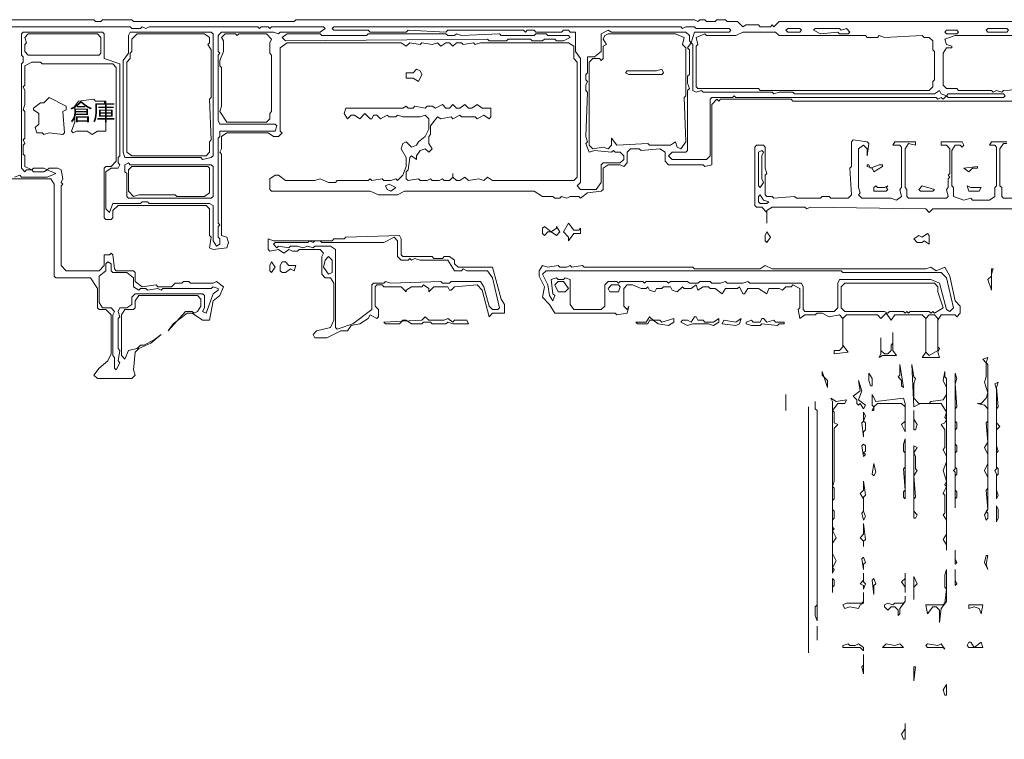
# Model space of a CAD drawing. Header units: millimetres. Extents: x -917 to 56469, y -4147 to 35647.
# Tile 3 of 5: x 19751 to 43235, y 18449 to 35605. Entities that reach past the tile are written whole.
import ezdxf

# ---------------------------------------------------------------- set-up
doc = ezdxf.new("R2010")
doc.units = ezdxf.units.MM
doc.layers.add('EDITABLE_ROOM_LABELS', color=7, linetype='Continuous', lineweight=18, true_color=0x50555f)
doc.layers.add('RASTER_CONTOURS', color=7, linetype='Continuous', lineweight=18, true_color=0x50555f)
doc.styles.add('JAPANESE', font='msgothic.ttc')

msp = doc.modelspace()

# ---------------------------------------------------------------- linework, layer by layer
at = {"layer": 'RASTER_CONTOURS'}
for points in [[(49554, 35563), (37863, 35563), (37740, 35436), (37699, 35479), (37658, 35436), (37411, 35436), (37369, 35479), (37081, 35479), (36999, 35436), (36875, 35563), (36628, 35563), (36587, 35605), (36381, 35605), (36340, 35563), (36134, 35563), (36093, 35605), (35970, 35605), (35929, 35563), (35846, 35605), (26337, 35605), (26296, 35563), (22468, 35563), (22427, 35605), (21727, 35605), (21686, 35563), (21562, 35563), (21521, 35605), (17446, 35605)], [(18310, 35436), (22386, 35436), (22427, 35394), (22633, 35394), (22674, 35436), (22756, 35394), (22838, 35436), (25432, 35436), (25473, 35394), (25514, 35436), (25679, 35436), (25720, 35394), (25761, 35436), (26996, 35436), (27037, 35394), (26914, 35310), (25967, 35310), (25926, 35268), (25802, 35310), (24567, 35310), (24485, 35226), (24485, 34846), (24526, 34804), (24485, 34762), (24485, 33202), (24526, 33118), (25843, 33118), (25885, 33076), (25843, 32949), (24526, 32949), (24526, 32823), (24485, 32781), (24485, 30757), (24526, 30715), (24485, 30673), (24485, 30420), (24526, 30378), (24526, 30252), (24444, 30209), (24362, 30336), (24362, 31179), (24279, 31221), (22838, 31221), (22797, 31263), (22674, 31263), (22633, 31221), (21974, 31221), (21892, 31010), (21809, 31095), (21809, 31980), (21933, 32064), (22098, 32064), (22139, 32148), (22098, 32191), (22098, 32317), (22139, 32359), (22139, 34551), (21768, 34678), (21768, 35268), (21727, 35310), (19834, 35310), (19792, 35268), (19792, 34762), (19834, 34720), (19834, 34593), (19792, 34551), (19792, 32064), (19875, 31980), (19916, 32022), (20039, 32022), (20081, 31980), (20327, 31980), (20410, 32022), (20616, 31938), (20410, 31853), (19792, 31853), (19751, 31896), (19628, 31853)], [(18228, 31811), (20492, 31811), (20574, 31685), (20574, 29493), (20616, 29451), (21439, 29451), (21604, 29198), (21604, 28734), (21645, 28692), (21809, 28692), (21933, 28566), (21933, 27638), (21851, 27470), (21645, 27301), (21521, 27132), (21604, 27048), (22427, 27048), (22509, 27132), (22468, 27259), (22509, 27680), (22592, 27765), (22880, 27891), (23127, 28102), (22962, 27975), (22715, 27849), (22633, 27849), (22550, 27765), (22345, 27722), (22262, 27512), (22180, 27596), (22180, 28566), (22262, 28692), (22468, 28692), (22509, 28734), (22509, 28903), (22592, 29029), (23991, 29029), (24073, 28945), (24073, 28776), (23991, 28650), (23909, 28608), (23868, 28650), (23703, 28650), (23291, 28186), (23415, 28355), (23744, 28608), (23868, 28608), (24115, 28439), (24279, 28439), (24362, 28903), (24526, 29029), (24609, 29240), (24444, 29366), (24362, 29324), (23826, 29324), (23785, 29366), (23662, 29366), (23621, 29324), (23456, 29324), (23374, 29240), (23044, 29240), (23003, 29282), (22674, 29240), (22509, 29366), (22509, 29577), (22468, 29619), (22056, 29619), (22015, 29662), (21974, 29999), (21933, 30041), (21892, 29999), (21768, 29999), (21768, 29746), (21645, 29619), (20863, 29619), (20739, 29746), (20739, 31643), (20780, 31685), (20739, 31727), (20780, 31811), (20739, 32022), (20657, 32064), (20451, 32064), (20410, 32022), (20327, 32064), (20081, 32064), (20039, 32022), (19875, 32106), (19875, 32359), (19834, 32401), (19834, 32612), (19875, 32654), (19834, 32739), (19875, 32781), (19875, 33413), (19834, 33455), (19875, 33582), (19875, 33919), (19834, 34003), (19875, 34045), (19875, 34509), (20039, 34593), (20245, 34593), (20286, 34551), (21974, 34551), (22056, 34467), (22056, 32233), (21933, 32106), (21809, 32106), (21768, 32064), (21768, 30884), (21809, 30842), (21933, 30842), (21974, 30884), (21974, 31053), (22098, 31179), (24197, 31179), (24279, 31095), (24279, 30462), (24320, 30420), (24279, 30167), (24362, 30125), (24691, 30167), (24732, 30294), (24691, 30420), (24567, 30462), (24567, 32401), (24526, 32444), (24567, 32528), (24567, 32823), (24691, 32907), (25679, 32907), (25802, 32823), (25926, 32823), (26008, 32907), (25967, 32949), (25967, 34931), (26132, 35057), (28848, 35057), (28972, 34973), (29054, 35057), (29301, 35015), (29342, 35057), (29589, 35015), (29713, 35057), (29795, 34973), (29919, 35057), (30001, 35057), (30083, 34973), (30166, 35057), (30289, 35057), (30330, 35015), (30577, 35057), (30618, 35015), (30742, 35057), (32841, 35057), (32965, 34973), (32965, 34678), (33047, 34593), (33047, 31853), (32965, 31769), (31030, 31769), (30907, 31853), (30824, 31769), (30701, 31811), (30454, 31769), (30371, 31853), (30248, 31769), (30166, 31769), (30083, 31853), (30083, 31938), (30083, 31853), (30001, 31769), (29878, 31769), (29836, 31811), (29754, 31769), (29589, 31769), (29548, 31811), (29466, 31769), (29301, 31769), (29260, 31811), (29013, 31769), (28972, 31811), (28972, 31980), (29013, 32022), (29054, 32317), (29095, 32359), (29219, 32275), (29219, 32359), (29301, 32486), (29425, 32528), (29507, 32444), (29589, 32528), (29507, 32654), (29507, 32823), (29548, 32865), (29548, 33076), (29713, 33287), (29795, 33244), (30042, 33287), (30083, 33244), (30248, 33329), (30289, 33287), (30618, 33287), (30660, 33244), (30824, 33329), (30948, 33244), (30989, 33287), (30989, 33497), (30783, 33497), (30660, 33582), (30536, 33497), (30454, 33497), (30371, 33582), (30248, 33497), (30166, 33497), (30083, 33582), (30001, 33497), (29919, 33497), (29836, 33582), (29672, 33497), (29589, 33540), (29466, 33540), (29425, 33497), (29178, 33540), (29137, 33497), (29013, 33497), (28972, 33540), (28890, 33497), (27531, 33497), (27490, 33371), (27572, 33244), (27655, 33329), (27737, 33329), (27860, 33244), (27984, 33371), (28107, 33244), (28149, 33244), (28190, 33329), (28272, 33329), (28354, 33244), (28519, 33329), (28560, 33287), (28725, 33287), (28766, 33329), (28890, 33287), (29301, 33287), (29425, 33329), (29507, 33244), (29507, 32992), (29425, 32823), (29260, 32696), (29219, 32612), (29095, 32570), (28972, 32696), (28890, 32654), (28848, 32528), (28972, 32317), (28972, 32106), (28890, 31896), (28766, 31769), (28725, 31811), (28601, 31769), (28437, 31769), (28396, 31811), (28149, 31769), (28107, 31811), (28066, 31769), (27325, 31769), (27284, 31727), (27120, 31727), (26914, 31811), (26790, 31769), (26090, 31769), (25926, 31896), (25843, 31896), (25720, 31811), (25720, 31558), (25761, 31516), (28107, 31516), (28313, 31432), (28766, 31432), (28931, 31516), (32018, 31516), (32224, 31390), (32471, 31390), (32512, 31348), (32636, 31348), (32677, 31390), (32800, 31348), (32882, 31390), (33088, 31390), (33129, 31348), (33294, 31474), (33623, 31516), (33665, 31558), (33665, 32064), (33788, 32148), (34076, 32148), (34159, 32106), (34241, 32191), (34241, 32444), (34323, 32528), (34529, 32528), (34570, 32486), (35023, 32528), (35147, 32444), (35147, 32233), (35229, 32148), (36052, 32148), (36093, 32106), (36258, 32148), (36258, 33582), (36381, 33708), (36423, 33666), (36464, 33708), (38151, 33708), (38193, 33666), (44079, 33666)], [(44079, 33961), (43215, 33919), (43173, 33877), (43050, 33919), (42968, 33877), (42926, 33919), (42144, 33919), (42103, 33961), (41856, 33961), (41774, 34045), (41774, 34804), (41856, 34931), (41980, 34931), (41980, 34973), (41856, 35015), (41815, 35141), (42062, 35226), (44079, 35226)], [(43297, 32696), (42926, 32696), (42885, 32612), (43009, 32612), (43050, 32570), (43050, 31643), (43009, 31601), (43009, 31390), (42885, 31305), (42474, 31305), (42433, 31348), (42268, 31305), (42021, 31390), (42021, 31601), (41980, 31643), (41980, 32486), (42062, 32612), (42186, 32612), (42227, 32570), (42268, 32612), (42227, 32696), (41733, 32696), (41733, 32612), (41856, 32612), (41939, 32528), (41939, 31938), (41897, 31896), (41939, 31853), (41897, 31811), (41897, 31601), (41856, 31558), (41897, 31390), (41856, 31348), (40951, 31348), (40909, 31390), (40909, 31558), (40868, 31601), (40868, 32528), (40951, 32654), (41115, 32612), (41115, 32696), (40621, 32696), (40580, 32612), (40745, 32612), (40786, 32570), (40786, 31601), (40745, 31558), (40786, 31390), (40662, 31305), (40539, 31348), (39839, 31348), (39757, 31432), (39798, 31474), (39757, 31601), (39757, 32528), (39880, 32612), (39963, 32528), (39963, 32359), (40004, 32654), (39963, 32696), (39633, 32739), (39592, 32696), (39592, 32106), (39551, 32064), (39592, 31432), (39510, 31348), (39098, 31348), (39057, 31390), (38892, 31390), (38851, 31348), (38275, 31348), (38234, 31390), (37740, 31348), (37699, 31390), (37575, 31390), (37534, 31432), (37534, 31896), (37575, 31938), (37534, 32064), (37534, 32570), (37493, 32612), (37328, 32612), (37287, 32570), (37287, 31179), (37328, 31137), (37452, 31137), (37575, 31010), (37575, 30757), (37575, 31053), (37699, 31137), (38481, 31137), (38522, 31095), (38604, 31137), (41362, 31095), (41445, 31010), (41527, 31095), (45849, 31095)], [(43667, 31348), (43215, 31348), (43173, 31390), (43173, 31601), (43132, 31643), (43132, 32528), (43215, 32654), (43297, 32654)]]:
    msp.add_lwpolyline(points, dxfattribs=at)
for points in [[(19875, 35183), (19957, 35268), (21604, 35268), (21686, 35183), (21686, 34804), (21645, 34762), (19957, 34762), (19875, 34846), (19875, 35015), (19916, 35057)], [(22386, 35310), (22345, 35226), (22345, 34804), (22221, 34635), (22221, 32444), (22262, 32317), (24073, 32317), (24115, 32275), (24320, 32317), (24362, 32359), (24362, 35268), (24320, 35310)], [(22550, 35268), (24156, 35268), (24279, 35183), (24279, 35057), (24238, 35015), (24320, 34888), (24320, 33750), (24279, 33708), (24320, 32739), (24279, 32696), (24279, 32444), (24197, 32359), (22427, 32359), (22303, 32444), (22303, 34593), (22386, 34678), (22386, 34804), (22427, 34846), (22427, 35141)], [(24650, 35268), (24897, 35268), (24938, 35226), (24979, 35268), (25638, 35268), (25761, 35141), (25720, 35057), (25720, 34804), (25761, 34762), (25761, 33413), (25720, 33371), (25720, 33244), (25638, 33160), (24691, 33160), (24526, 33413), (24567, 33540), (24567, 34467), (24526, 34509), (24526, 34635), (24609, 34846), (24609, 35099), (24567, 35183)], [(26008, 35183), (26132, 35268), (26914, 35268), (26955, 35226), (28025, 35226), (28066, 35268), (29919, 35268), (29960, 35226), (30125, 35226), (30166, 35268), (30289, 35226), (31195, 35268), (31236, 35226), (32018, 35226), (32059, 35268), (32306, 35268), (32347, 35226), (32841, 35226), (32882, 35183), (32718, 35099), (32553, 35099), (32512, 35141), (32265, 35141), (32224, 35099), (31977, 35099), (31936, 35141), (31401, 35141), (31359, 35099), (30948, 35099), (30907, 35141), (26090, 35099)], [(27202, 35394), (27243, 35436), (35517, 35436), (35558, 35394), (35640, 35436), (35846, 35436), (35887, 35394), (36670, 35394), (36711, 35352), (36670, 35310), (35846, 35310), (35764, 35057), (35723, 35099), (35723, 35226), (35640, 35310), (33870, 35310), (33788, 35352), (33623, 35268), (33623, 34846), (33459, 34720), (33294, 34720), (33294, 34340), (33253, 34298), (33253, 34172), (33294, 34130), (33253, 34045), (33253, 33919), (33294, 33877), (33253, 32823), (33294, 32696), (33253, 32654), (33335, 32444), (33459, 32486), (33870, 32444), (33912, 32486), (33953, 32444), (34076, 32444), (34159, 32359), (34159, 32275), (34076, 32191), (33665, 32191), (33623, 32148), (33623, 31727), (33500, 31558), (33129, 31558), (33047, 31643), (33129, 31727), (33129, 34678), (33006, 34846), (33006, 35310), (32882, 35310), (32841, 35352), (32718, 35352), (32677, 35310), (32059, 35310), (32018, 35352), (31853, 35352), (31812, 35310), (31771, 35352), (29960, 35352), (29919, 35310), (29013, 35352), (28972, 35310), (28107, 35310), (28066, 35352), (27243, 35352)], [(33706, 35226), (33788, 35268), (35393, 35268), (35599, 35183), (35558, 35015), (35640, 34931), (35640, 33792), (35599, 33750), (35640, 32696), (35517, 32528), (35435, 32570), (35393, 32696), (35270, 32612), (34776, 32612), (34735, 32654), (33994, 32612), (33870, 32781), (33870, 32612), (33788, 32528), (33665, 32570), (33418, 32528), (33335, 32612), (33335, 34593), (33418, 34678), (33582, 34678), (33623, 34635), (33665, 34678), (33665, 34973), (33747, 35015), (33665, 35141)], [(35887, 35183), (36093, 35268), (36134, 35226), (36834, 35226), (36999, 35310), (37781, 35310), (37863, 35226), (39922, 35226), (39963, 35183), (40210, 35183), (40251, 35226), (40374, 35183), (41280, 35226), (41321, 35183), (41445, 35183), (41527, 35099), (41527, 34888), (41568, 34846), (41568, 34172), (41527, 34130), (41527, 34003), (41445, 33919), (37411, 33919), (37369, 33961), (35929, 33961), (35887, 34003), (35887, 34973), (35929, 35015)], [(38028, 35352), (38069, 35394), (38357, 35394), (38398, 35352), (38357, 35310), (38069, 35310)], [(38687, 35352), (38728, 35394), (39304, 35394), (39345, 35352), (39469, 35394), (39551, 35310), (39510, 35268), (39304, 35268), (39263, 35310), (38851, 35268)], [(41815, 35310), (41856, 35352), (42103, 35352), (42144, 35310), (42103, 35268), (41856, 35268)], [(42803, 35352), (42844, 35394), (43297, 35394), (43338, 35352), (43297, 35310), (42844, 35310)], [(35229, 32359), (35311, 32444), (35640, 32444), (35682, 32486), (35682, 33919), (35723, 33961), (35682, 34088), (35682, 34256), (35723, 34298), (35723, 34888), (35682, 34931), (35764, 35057), (35805, 35015), (35805, 33919), (35887, 33877), (36011, 33919), (36052, 33877), (37699, 33877), (37740, 33835), (37863, 33877), (38193, 33877), (38234, 33835), (41568, 33835), (41692, 33919), (41733, 33835), (41856, 33792), (41774, 33708), (41733, 33750), (41650, 33708), (41609, 33750), (36834, 33750), (36793, 33792), (36752, 33750), (36258, 33750), (36217, 33708), (36217, 32359), (36134, 32275), (35311, 32275)], [(29342, 34298), (29301, 34383), (29219, 34425), (29137, 34340), (28972, 34340), (28972, 34214), (29137, 34214), (29260, 34130)], [(35105, 34340), (35064, 34425), (34941, 34383), (34241, 34383), (34200, 34340), (34282, 34298), (35064, 34298)], [(41856, 33792), (41897, 33835), (43215, 33835), (43256, 33792), (43215, 33750), (41897, 33750)], [(20081, 33497), (20081, 33455), (20204, 33371), (20204, 33118), (20122, 33034), (20163, 32907), (20286, 32907), (20327, 32865), (20451, 32907), (20780, 32865), (20821, 32907), (20780, 33413), (20863, 33455), (20863, 33540), (20451, 33750), (20327, 33624), (20245, 33624)], [(21809, 33666), (21562, 33666), (21521, 33708), (21151, 33666), (21068, 33540), (21068, 33160), (20986, 32949), (21027, 32907), (21110, 32949), (21357, 32949), (21480, 32865), (21604, 32949), (21809, 32949)], [(37452, 32486), (37493, 32444), (37452, 32359), (37452, 31811), (37493, 31727), (37411, 31601), (37369, 31643), (37369, 32444)], [(22262, 32148), (22262, 31980), (22303, 31938), (22303, 31390), (22345, 31348), (24320, 31348), (24362, 31390), (24362, 32106), (24320, 32148), (22386, 32148), (22345, 32191)], [(22345, 32022), (22427, 32106), (24238, 32106), (24279, 32064), (24279, 31474), (24156, 31390), (23497, 31390), (23456, 31432), (22592, 31432), (22468, 31390), (22345, 31516)], [(39963, 32148), (39963, 32106), (40086, 32064), (40127, 31980), (40333, 32106), (40333, 32148), (40251, 32148), (40045, 32064), (40004, 32148)], [(42597, 32106), (42268, 32064), (42391, 31980), (42474, 32064), (42597, 32064)], [(28478, 31643), (28560, 31685), (28725, 31601), (28601, 31516), (28519, 31558)], [(40127, 31601), (40127, 31516), (40415, 31516), (40457, 31558), (40415, 31601), (40457, 31643), (40374, 31601), (40210, 31601), (40169, 31643)], [(41198, 31558), (41239, 31516), (41527, 31516), (41568, 31558), (41280, 31643)], [(42350, 31643), (42391, 31516), (42638, 31516), (42680, 31601), (42433, 31601)], [(37369, 31390), (37411, 31432), (37493, 31305), (37616, 31263), (37575, 31221), (37411, 31221), (37369, 31263)], [(32224, 30631), (32224, 30505), (32265, 30462), (32347, 30547), (32430, 30547), (32553, 30462), (32636, 30547), (32553, 30673), (32553, 30631), (32430, 30547), (32265, 30673)], [(32841, 30757), (32718, 30547), (32841, 30420), (32841, 30336), (32965, 30505), (33129, 30505), (33129, 30631), (33088, 30589), (32965, 30589)], [(37575, 30547), (37534, 30462), (37534, 30336), (37575, 30294), (37658, 30420)], [(25679, 30378), (25679, 30125), (25720, 30083), (25926, 30125), (26049, 30041), (26173, 30125), (26255, 30083), (26379, 30083), (26420, 30125), (26914, 30125), (26996, 30041), (26955, 29957), (26955, 29535), (27037, 29451), (27161, 29451), (27243, 29324), (27243, 28439), (27161, 28270), (26831, 28186), (26749, 28102), (26790, 28018), (27078, 28018), (27408, 28186), (27572, 28186), (27655, 28313), (27860, 28355), (28066, 28481), (28107, 28566), (28272, 28481), (28313, 28523), (28313, 28692), (28231, 28776), (28231, 29240), (28272, 29282), (28396, 29282), (28437, 29240), (28848, 29240), (28972, 29114), (28972, 29156), (29095, 29240), (29342, 29240), (29384, 29282), (29507, 29198), (29507, 29114), (29631, 29240), (29960, 29240), (30001, 29156), (30042, 29156), (30125, 29240), (30660, 29282), (30783, 29156), (30948, 28523), (31030, 28608), (31318, 28608), (31318, 28818), (31236, 28945), (31030, 29704), (30207, 29704), (30125, 29788), (30125, 29872), (30001, 29957), (29878, 29957), (29836, 29914), (29631, 29914), (29589, 29957), (28890, 29957), (28848, 29999), (28848, 30378), (28807, 30462), (27531, 30420), (27490, 30378), (27243, 30378), (27202, 30336), (25802, 30336)], [(25802, 30252), (25843, 30294), (26626, 30294), (26667, 30336), (26749, 30294), (26790, 30336), (26914, 30336), (26955, 30294), (28437, 30294), (28684, 30420), (28766, 30336), (28766, 29957), (28848, 29872), (29013, 29872), (29054, 29914), (29095, 29872), (29178, 29914), (29301, 29872), (29960, 29872), (30125, 29619), (30289, 29619), (30330, 29662), (30413, 29619), (30907, 29619), (31030, 29451), (31195, 28734), (31154, 28692), (31030, 28692), (30948, 28776), (30824, 29240), (30742, 29366), (30042, 29366), (30001, 29324), (29836, 29324), (29795, 29366), (28601, 29324), (28478, 29366), (28437, 29324), (28190, 29324), (28149, 29282), (28149, 28692), (27696, 28355), (27325, 28228), (27284, 28270), (27284, 30125), (27161, 30209), (26790, 30209), (26749, 30167), (26626, 30209), (26502, 30167), (26379, 30209), (26214, 30209), (26173, 30167), (25926, 30209), (25885, 30167)], [(41445, 30252), (41445, 30462), (41403, 30505), (41280, 30420), (41198, 30462), (41074, 30378), (41156, 30294), (41280, 30294), (41321, 30336)], [(22015, 27301), (22015, 27554), (21974, 27596), (21974, 28566), (22015, 28650), (21933, 28734), (21727, 28734), (21645, 28861), (21645, 29493), (21809, 29619), (21809, 29788), (21851, 29830), (21933, 29788), (21933, 29619), (21974, 29577), (22303, 29577), (22468, 29451), (22468, 29240), (22592, 29156), (22633, 29198), (22756, 29198), (22797, 29156), (23044, 29198), (23127, 29156), (23168, 29198), (24320, 29198), (24362, 29240), (24485, 29198), (24485, 29156), (24362, 29071), (24197, 28608), (24115, 28650), (24156, 28734), (24156, 29029), (24115, 29071), (22509, 29071), (22427, 28987), (22427, 28818), (22303, 28734), (22139, 28734), (22098, 28650), (22139, 28523), (22098, 28481), (22098, 27765), (22139, 27722), (22098, 27470), (22139, 27427), (22056, 27259)], [(25761, 29830), (25720, 29746), (25720, 29619), (25761, 29577), (25843, 29704)], [(26008, 29830), (25967, 29746), (25967, 29619), (26008, 29577), (26090, 29577), (26214, 29662), (26296, 29619), (26337, 29746), (26173, 29746), (26090, 29830)], [(27120, 29957), (27202, 29872), (27202, 29577), (27120, 29535), (26996, 29704), (27037, 29872)], [(32142, 29619), (32142, 29493), (32265, 29240), (32224, 28987), (32389, 28818), (32512, 28608), (33953, 28608), (33994, 28566), (34241, 28608), (34282, 28776), (34241, 28692), (34159, 28776), (34159, 29198), (34241, 29282), (34364, 29282), (34570, 29198), (34694, 29198), (34735, 29240), (34776, 29156), (34900, 29114), (34941, 29198), (35064, 29198), (35105, 29240), (35270, 29240), (35311, 29156), (35435, 29114), (35558, 29240), (35599, 29198), (35764, 29198), (35887, 29282), (35929, 29156), (36052, 29240), (36176, 29240), (36217, 29198), (36340, 29198), (36505, 29071), (36587, 29198), (36875, 29198), (36917, 29240), (36999, 29071), (37040, 29071), (37122, 29198), (37369, 29198), (37575, 29071), (37616, 29198), (37863, 29198), (37946, 29156), (38028, 29240), (38151, 29240), (38193, 29282), (38357, 29198), (38357, 28734), (38316, 28692), (38357, 28481), (38481, 28566), (38728, 28566), (38769, 28608), (38892, 28608), (39057, 28523), (39304, 28566), (39386, 28481), (39386, 27807), (39304, 27722), (39181, 27722), (39181, 27638), (39510, 27680), (39386, 27849), (39386, 28481), (39469, 28566), (40210, 28566), (40292, 28481), (40415, 28608), (40539, 28439), (40621, 28566), (41280, 28566), (41362, 28481), (41362, 27680), (41280, 27554), (41692, 27554), (41650, 27680), (41692, 27765), (41650, 27807), (41650, 28439), (41733, 28566), (42062, 28566), (42103, 28523), (42186, 28608), (42186, 28776), (42062, 28903), (41939, 29493), (41815, 29704), (41609, 29619), (41486, 29704), (41362, 29662), (37699, 29662), (37534, 29746), (37411, 29662), (35846, 29662), (35805, 29704), (33212, 29704), (33171, 29746), (32924, 29704), (32882, 29746), (32800, 29704), (32636, 29704), (32594, 29746), (32347, 29704), (32224, 29746)], [(32224, 29535), (32306, 29619), (39345, 29619), (39386, 29577), (41733, 29577), (41856, 29451), (42021, 28734), (41939, 28650), (41856, 28692), (41692, 29324), (41486, 29409), (39304, 29409), (39263, 29324), (39263, 28734), (39181, 28650), (38481, 28650), (38440, 28692), (38440, 29240), (38398, 29324), (37164, 29324), (37122, 29366), (36999, 29324), (36628, 29324), (36587, 29366), (36464, 29324), (36258, 29324), (36217, 29366), (35970, 29366), (35929, 29324), (35723, 29324), (35682, 29366), (35270, 29366), (35229, 29324), (35188, 29366), (34694, 29366), (34653, 29324), (34611, 29366), (34076, 29366), (34035, 29324), (33994, 29366), (33788, 29366), (33706, 29282), (33706, 28776), (33623, 28692), (32965, 28692), (32882, 28818), (32882, 29409), (32759, 29451), (32718, 29409), (32594, 29409), (32553, 29451), (32430, 29409), (32471, 29071), (32512, 29029), (32471, 28903), (32389, 29029), (32347, 29282)], [(42968, 29662), (42926, 29662), (42926, 29493), (42844, 29409), (42926, 29156), (42926, 29535)], [(32512, 29282), (32594, 29366), (32718, 29366), (32841, 29198), (32759, 29114), (32594, 29114)], [(33788, 29198), (33870, 29282), (34035, 29282), (34076, 29240), (34035, 29114), (33829, 29114)], [(39345, 29240), (39428, 29324), (41568, 29324), (41650, 29240), (41650, 29114), (41774, 28734), (41568, 28608), (41527, 28650), (41486, 28608), (41445, 28650), (40992, 28650), (40951, 28608), (40909, 28650), (40868, 28608), (40827, 28650), (40498, 28650), (40457, 28608), (40374, 28650), (39428, 28650), (39345, 28734)], [(28437, 28397), (28478, 28355), (28807, 28355), (28890, 28439), (28972, 28439), (29095, 28355), (29342, 28355), (29384, 28397), (29548, 28397), (29589, 28355), (29919, 28355), (29960, 28397), (30083, 28355), (30454, 28355), (30413, 28439), (30125, 28439), (30083, 28397), (29960, 28481), (29878, 28439), (29507, 28439), (29425, 28523), (29342, 28439)], [(34447, 28397), (34488, 28355), (34735, 28355), (34776, 28439), (34858, 28439), (34982, 28355), (35229, 28313), (35352, 28397), (35352, 28481), (35064, 28397), (35023, 28439), (34858, 28439), (34776, 28523), (34694, 28397)], [(35517, 28397), (35682, 28313), (35805, 28355), (36176, 28355), (36299, 28313), (36423, 28397), (36423, 28481), (36299, 28397), (36093, 28397), (36052, 28439), (35929, 28439), (35887, 28523), (35846, 28523), (35764, 28397), (35682, 28439), (35558, 28439)], [(36958, 28481), (36834, 28397), (36546, 28439), (36505, 28355), (36834, 28313), (36917, 28355)], [(37081, 28397), (37081, 28355), (37205, 28313), (37411, 28313), (37452, 28355), (37822, 28313), (37863, 28355), (37987, 28355), (37987, 28397), (37781, 28397), (37740, 28439), (37575, 28397), (37493, 28481), (37452, 28481), (37411, 28397), (37246, 28397), (37205, 28439)], [(41568, 28566), (41650, 28481), (41650, 27722), (41445, 27596), (41362, 27680), (41362, 28481), (41445, 28566)], [(40580, 28144), (40580, 27891), (40539, 27849), (40539, 27722), (40457, 27638), (40374, 27638), (40292, 27722), (40292, 28018), (40292, 27638), (40251, 27554), (40333, 27596), (40662, 27596), (40580, 27722)], [(42844, 27554), (42721, 27512), (42803, 27427), (42803, 27090), (42762, 26964), (42844, 26711), (42803, 26584), (42680, 26458), (42597, 26458), (42762, 26416), (42844, 26331), (42844, 26036), (42803, 25994), (42844, 25531), (42762, 25404), (42844, 25235), (42844, 25025), (42762, 24856), (42844, 24688), (42844, 24435), (42803, 24392), (42844, 23929), (42762, 23802), (42803, 23676), (42844, 23718), (42844, 23844), (42803, 23887), (42844, 23929), (42844, 27385), (42803, 27427)], [(40745, 27385), (40745, 27132), (40704, 27090), (40786, 27006), (40786, 26879), (40827, 26837)], [(41033, 27385), (41074, 26374), (41239, 26458), (41733, 26458), (41856, 26247), (41815, 26121), (41856, 26079), (41815, 25994), (41733, 25952), (41815, 25826), (41815, 25404), (41774, 25362), (41856, 25193), (41856, 25067), (41774, 24856), (41856, 24603), (41815, 24519), (41856, 24477), (41774, 24308), (41815, 24266), (41815, 23844), (41774, 23802), (41856, 23676), (41856, 23339), (41774, 23212), (41856, 23086), (41856, 22959), (41856, 27048), (41815, 27090), (41815, 27217), (41774, 27006), (41856, 26837), (41856, 26669), (41774, 26542), (41486, 26500), (41445, 26458), (41198, 26458), (41074, 26584), (41074, 26922), (41115, 27048), (41074, 27090)], [(38892, 27217), (39016, 26837), (39016, 27006), (38892, 27132)], [(40004, 27175), (40004, 27006), (40045, 26879), (40086, 26879), (40086, 27048)], [(42062, 27175), (42062, 24898), (42021, 24856), (42062, 24814), (42062, 23971), (42062, 24182), (42103, 24224), (42103, 24350), (42062, 24392), (42062, 24730), (42103, 24772), (42103, 24898), (42062, 24940), (42062, 25278), (42103, 25320), (42103, 25446), (42062, 25488), (42062, 25826), (42103, 25868), (42103, 25994), (42062, 26036), (42062, 26331), (42103, 26374), (42062, 26922), (42103, 27048)], [(39757, 27006), (39798, 26753), (39633, 26627), (39716, 26542), (39716, 26458), (39757, 26416), (39798, 26458), (39880, 26331), (39922, 26416), (39757, 26542), (39839, 26753)], [(43091, 26964), (43009, 26922), (43050, 26795), (43050, 24898), (43009, 24856), (43050, 24772), (43050, 24182), (43091, 24266), (43050, 24392), (43050, 24730), (43091, 24772), (43091, 24898), (43050, 24940), (43050, 25278), (43091, 25320), (43050, 25446), (43050, 25826), (43132, 25910), (43050, 25994), (43050, 26331), (43091, 26374), (43050, 26837)], [(38028, 26669), (38028, 26289)], [(39098, 26584), (39139, 26500), (39139, 22411), (39181, 22496), (39139, 22538), (39222, 22706), (39139, 22875), (39139, 23128), (39222, 23254), (39139, 23423), (39181, 23465), (39139, 23507), (39139, 23676), (39181, 23718), (39181, 23887), (39139, 23929), (39139, 24140), (39181, 24182), (39181, 24435), (39139, 24477), (39181, 24603), (39181, 25868), (39263, 25952), (39181, 25994), (39181, 26247), (39139, 26289), (39263, 26458), (39428, 26458), (39469, 26542), (39222, 26500)], [(40086, 26669), (40086, 26416), (40127, 26374), (40086, 26289), (40127, 26289), (40127, 26374), (40210, 26458), (40786, 26458), (40868, 26374), (40868, 26036), (40786, 25952), (40868, 25783), (40868, 26458), (40827, 26584), (40169, 26500)], [(38563, 26374), (38563, 20514)], [(38728, 26500), (38728, 26331), (38769, 26289), (38769, 21653), (38728, 21610), (38728, 21400), (38769, 21273), (38769, 26289), (38728, 26331)], [(39880, 26247), (39880, 26036), (39839, 25994), (39880, 25657), (39880, 25783), (39922, 25826), (39922, 25994), (39880, 26036), (39922, 26163)], [(41074, 26289), (41074, 25826), (41115, 25826), (41156, 25952), (41074, 26079)], [(40868, 25615), (40827, 25488), (40827, 25320), (40868, 25278), (40868, 24940), (40827, 24898), (40868, 24392), (40827, 24350), (40827, 24224), (40868, 24182)], [(39880, 25488), (39839, 25446), (39880, 25193), (39922, 25235), (39880, 25278), (39922, 25320), (39922, 25446)], [(41074, 25446), (41074, 23718), (41115, 23718), (41156, 23802), (41074, 23887), (41074, 24182), (41115, 24224), (41074, 24730), (41156, 24856), (41115, 24898), (41115, 25193), (41074, 25278), (41156, 25404)], [(40127, 25025), (40086, 24772), (40127, 24730), (40169, 24814)], [(39880, 24603), (39880, 24392), (39798, 24308), (39880, 24182), (39880, 23887), (39839, 23844), (39880, 23676), (39922, 23760), (39880, 23887), (39880, 24224), (39922, 24266)], [(43050, 24013), (43050, 23634), (43091, 23718), (43091, 23929)], [(39880, 23592), (39880, 23339), (39798, 23254), (39880, 23170), (39880, 23044), (39880, 23170), (39922, 23212)], [(39880, 22791), (39839, 22748), (39880, 22496), (39880, 22622), (39922, 22664)], [(42062, 22959), (42062, 22622), (42103, 22664), (42062, 22748)], [(42803, 22833), (42762, 22664), (42844, 22496), (42803, 22622), (42844, 22833)], [(39880, 22411), (39880, 22243), (39798, 22158), (39880, 22116), (39880, 22032), (39922, 22158), (39880, 22201)], [(40868, 22411), (40868, 22285), (40786, 22201), (40868, 22074), (40868, 21948)], [(41074, 22327), (41074, 21779), (41074, 22074), (41156, 22158)], [(41856, 22496), (41815, 22369), (41815, 22074), (41856, 22032), (41815, 21695), (41774, 21653), (41362, 21653), (41403, 21442), (41527, 21610), (41609, 21610), (41692, 21526), (41692, 21231), (41733, 21568), (41856, 21737)], [(42062, 22496), (42062, 22116), (42103, 22158), (42062, 22243)], [(39139, 22285), (39139, 21948), (39139, 22074), (39181, 22116), (39181, 22243)], [(40127, 22285), (40086, 22243), (40127, 21905), (40127, 22116), (40169, 22158)], [(39880, 21948), (39880, 21737), (39839, 21695), (39469, 21695), (39386, 21653), (39428, 21568), (39551, 21610), (39757, 21568), (39798, 21653), (39880, 21695)], [(40868, 21863), (40868, 21737), (40827, 21695), (40621, 21695), (40580, 21653), (40457, 21695), (40374, 21653), (40374, 21610), (40457, 21526), (40539, 21610), (40621, 21610), (40704, 21526), (40704, 21400), (40745, 21442), (40745, 21568), (40868, 21737)], [(42391, 21653), (42391, 21568), (42515, 21610), (42638, 21568), (42680, 21442), (42721, 21653)], [(38769, 21147), (38769, 20809)], [(39386, 20683), (39386, 20641), (39798, 20641), (39880, 20557), (39880, 20641), (39757, 20725), (39675, 20683), (39551, 20683), (39510, 20725)], [(40333, 20641), (40827, 20641), (40745, 20725), (40621, 20683), (40415, 20725)], [(41362, 20683), (41403, 20641), (41774, 20641), (41815, 20599), (41733, 20725), (41650, 20683), (41403, 20725)], [(42350, 20683), (42391, 20641), (42721, 20641), (42680, 20767), (42515, 20641), (42433, 20767), (42391, 20767)], [(39880, 20472), (39880, 20219), (39839, 20177), (39880, 20009)], [(41115, 20177), (41074, 20177), (41074, 19840)], [(41856, 19756), (41774, 19629), (41815, 19503), (41856, 19503)], [(40868, 18828), (40868, 18702), (40786, 18575), (40827, 18449), (40868, 18449)]]:
    msp.add_lwpolyline(points, close=True, dxfattribs=at)

# ---------------------------------------------------------------- texts
at = {"layer": 'EDITABLE_ROOM_LABELS', "style": 'JAPANESE'}
msp.add_text('倉庫', height=400, dxfattribs=at).set_placement((20945, 33202))

doc.saveas('drawing.dxf')
